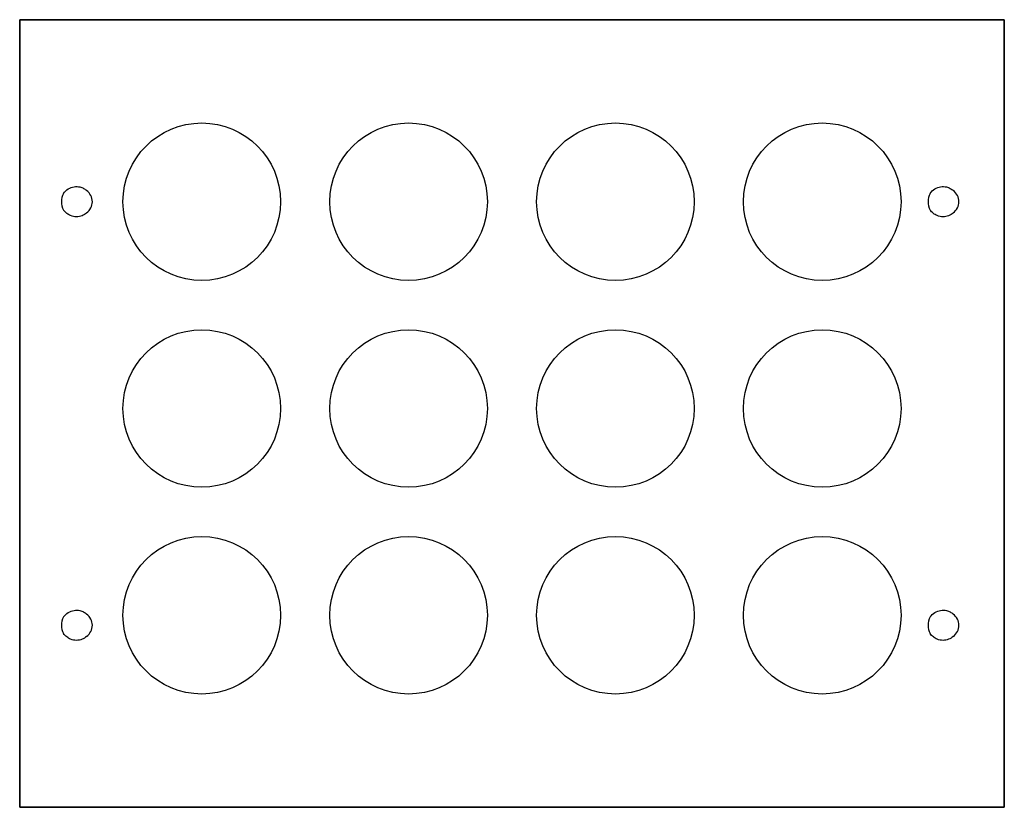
# Model space of a CAD drawing. Header units: millimetres. Extents: x -50 to 50, y -40 to 40.
import ezdxf

# ---------------------------------------------------------------- set-up
doc = ezdxf.new("R2010")
doc.units = ezdxf.units.MM
doc.layers.get('0').update_dxf_attribs({"linetype": 'CONTINUOUS'})

msp = doc.modelspace()

# ---------------------------------------------------------------- linework, layer by layer
for points in [[(50, 40.005), (-50, 40.005), (-50, -40.005), (50, -40.005)], [(-50, 40.005), (50, 40.005), (50, -40.005), (-50, -40.005)]]:
    msp.add_lwpolyline(points, close=True)
for centre in [(-31.509, 21.514), (-31.509, 21.514), (-10.503, 21.514), (-10.503, 21.514), (10.503, 21.514), (10.503, 21.514), (31.509, 21.514), (31.509, 21.514), (-31.509, 0.508), (-31.509, 0.508), (-10.503, 0.508), (-10.503, 0.508), (10.503, 0.508), (10.503, 0.508), (31.509, 0.508), (31.509, 0.508), (-31.509, -20.498), (-31.509, -20.498), (-10.503, -20.498), (-10.503, -20.498), (10.503, -20.498), (10.503, -20.498), (31.509, -20.498), (31.509, -20.498)]:
    msp.add_circle(centre, 8)
for centre, radius, start, end in [((-44.005, 21.514), 1.753, 151.18989, 208.81011), ((-44.005, 21.514), 1.384, -54.7493, 54.7493), ((-44.005, 21.514), 1.384, -54.7493, 54.7493), ((44.006, 21.514), 1.753, 151.18989, 208.81011), ((44.006, 21.514), 1.384, -54.7493, 54.7493), ((44.006, 21.514), 1.384, -54.7493, 54.7493), ((-44.005, -21.514), 1.753, 151.18989, 208.81011), ((-44.005, -21.514), 1.384, -54.7493, 54.7493), ((-44.005, -21.514), 1.384, -54.7493, 54.7493), ((44.006, -21.514), 1.753, 151.18989, 208.81011), ((44.006, -21.514), 1.384, -54.7493, 54.7493), ((44.006, -21.514), 1.384, -54.7493, 54.7493)]:
    msp.add_arc(centre, radius, start, end)
for points, knots in [([(-45.541, 22.358), (-45.411, 22.538), (-45.248, 22.69), (-44.882, 22.917), (-44.683, 22.993), (-44.279, 23.06), (-44.078, 23.055), (-43.755, 22.98), (-43.63, 22.934), (-43.401, 22.809), (-43.298, 22.733), (-43.207, 22.644)], [0, 0, 0, 0, 0.066389, 0.066389, 0.1295494, 0.1295494, 0.1894816, 0.1894816, 0.2294542, 0.2294542, 0.267891, 0.267891, 0.267891, 0.267891]), ([(42.47, 22.358), (42.6, 22.538), (42.763, 22.69), (43.129, 22.917), (43.328, 22.993), (43.732, 23.06), (43.933, 23.055), (44.256, 22.98), (44.381, 22.934), (44.61, 22.809), (44.713, 22.733), (44.804, 22.644)], [0, 0, 0, 0, 0.066389, 0.066389, 0.1295494, 0.1295494, 0.1894816, 0.1894816, 0.2294542, 0.2294542, 0.267891, 0.267891, 0.267891, 0.267891]), ([(-43.207, 20.383), (-43.338, 20.255), (-43.493, 20.155), (-43.844, 20.014), (-44.037, 19.978), (-44.436, 19.981), (-44.639, 20.023), (-44.969, 20.16), (-45.099, 20.238), (-45.341, 20.429), (-45.449, 20.542), (-45.541, 20.669)], [0, 0, 0, 0, 0.0549774, 0.0549774, 0.113172, 0.113172, 0.1745841, 0.1745841, 0.219793, 0.219793, 0.2665621, 0.2665621, 0.2665621, 0.2665621]), ([(44.804, 20.383), (44.673, 20.255), (44.518, 20.155), (44.167, 20.014), (43.974, 19.978), (43.575, 19.981), (43.372, 20.023), (43.042, 20.16), (42.912, 20.238), (42.67, 20.429), (42.562, 20.542), (42.47, 20.669)], [0, 0, 0, 0, 0.0549774, 0.0549774, 0.113172, 0.113172, 0.1745841, 0.1745841, 0.219793, 0.219793, 0.2665621, 0.2665621, 0.2665621, 0.2665621]), ([(-45.541, -20.669), (-45.411, -20.49), (-45.248, -20.337), (-44.882, -20.11), (-44.683, -20.035), (-44.279, -19.968), (-44.078, -19.973), (-43.755, -20.047), (-43.63, -20.094), (-43.401, -20.219), (-43.298, -20.294), (-43.207, -20.383)], [0, 0, 0, 0, 0.066389, 0.066389, 0.1295494, 0.1295494, 0.1894816, 0.1894816, 0.2294542, 0.2294542, 0.267891, 0.267891, 0.267891, 0.267891]), ([(42.47, -20.669), (42.6, -20.49), (42.763, -20.337), (43.129, -20.11), (43.328, -20.035), (43.732, -19.968), (43.933, -19.973), (44.256, -20.047), (44.381, -20.094), (44.61, -20.219), (44.713, -20.294), (44.804, -20.383)], [0, 0, 0, 0, 0.066389, 0.066389, 0.1295494, 0.1295494, 0.1894816, 0.1894816, 0.2294542, 0.2294542, 0.267891, 0.267891, 0.267891, 0.267891]), ([(-43.207, -22.644), (-43.338, -22.772), (-43.493, -22.872), (-43.844, -23.014), (-44.037, -23.049), (-44.436, -23.047), (-44.639, -23.005), (-44.969, -22.867), (-45.099, -22.79), (-45.341, -22.599), (-45.449, -22.485), (-45.541, -22.358)], [0, 0, 0, 0, 0.0549774, 0.0549774, 0.113172, 0.113172, 0.1745841, 0.1745841, 0.219793, 0.219793, 0.2665621, 0.2665621, 0.2665621, 0.2665621]), ([(44.804, -22.644), (44.673, -22.772), (44.518, -22.872), (44.167, -23.014), (43.974, -23.049), (43.575, -23.047), (43.372, -23.005), (43.042, -22.867), (42.912, -22.79), (42.67, -22.599), (42.562, -22.485), (42.47, -22.358)], [0, 0, 0, 0, 0.0549774, 0.0549774, 0.113172, 0.113172, 0.1745841, 0.1745841, 0.219793, 0.219793, 0.2665621, 0.2665621, 0.2665621, 0.2665621])]:
    msp.add_open_spline(points, degree=3, knots=knots)

doc.saveas('drawing.dxf')
